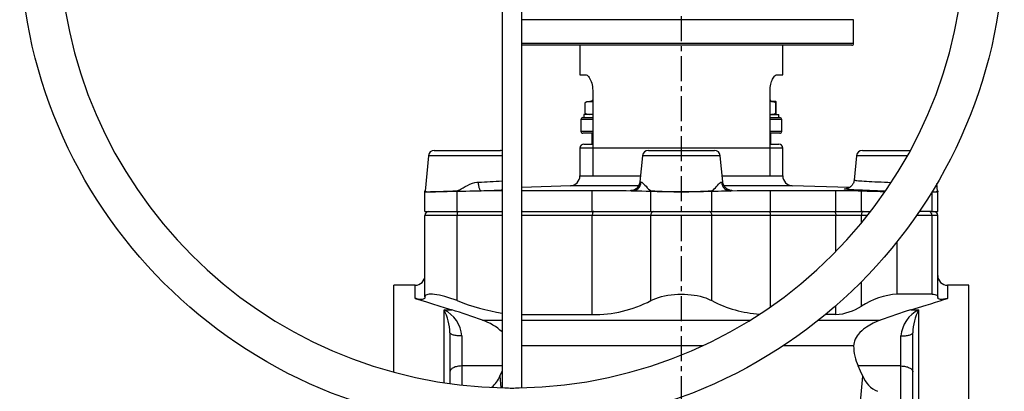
# Model space of a CAD drawing. Extents: x -681 to 471, y -184 to 1237.
# Tile 3 of 5: x -681 to -181, y 755 to 944. Entities that reach past the tile are written whole.
import ezdxf

# ---------------------------------------------------------------- set-up
doc = ezdxf.new("R2010")
doc.units = 0
doc.linetypes.add('CENTERX2', pattern=[20.32, 12.7, -2.54, 2.54, -2.54])
doc.layers.get('0').update_dxf_attribs({"linetype": 'CONTINUOUS'})
doc.layers.add('FORMAT', color=7, linetype='CONTINUOUS')

msp = doc.modelspace()

# ---------------------------------------------------------------- linework, layer by layer
at = {"color": 7, "linetype": 'CONTINUOUS'}
for p, q in [((-436.02, 962.68), (-436.02, 757.23)), ((-426.02, 757.23), (-426.02, 962.68)), ((-257.52, 932.18), (-257.52, 944.18)), ((-258.52, 931.18), (-426.02, 931.18)), ((-396.52, 931.18), (-396.52, 916.18)), ((-293.52, 916.18), (-293.52, 931.18)), ((-396.52, 916.18), (-393.64, 916.18)), ((-296.41, 916.18), (-293.52, 916.18)), ((-390.05, 908.18), (-390.05, 878.98)), ((-300, 878.98), (-300, 908.18)), ((-393.89, 896.66), (-393.89, 902)), ((-393.02, 902.58), (-393.4, 902.36)), ((-393.02, 902.58), (-391.42, 902.58)), ((-391.42, 902.58), (-390.05, 902.58)), ((-390.05, 903.45), (-390.52, 902.98)), ((-390.52, 902.98), (-390.52, 902.58)), ((-390.05, 902.98), (-390.52, 902.98)), ((-299.52, 902.98), (-300, 903.45)), ((-299.52, 902.98), (-300, 902.98)), ((-297.02, 902.58), (-300, 902.58)), ((-299.52, 902.58), (-299.52, 902.98)), ((-297.1, 896.66), (-297.1, 902)), ((-296.95, 896.66), (-296.95, 902)), ((-394.52, 896.08), (-394.52, 894.48)), ((-390.05, 896.08), (-394.52, 896.08)), ((-393.39, 896.29), (-393.02, 896.08)), ((-300, 896.08), (-295.52, 896.08)), ((-295.52, 894.48), (-295.52, 896.08)), ((-396.02, 893.48), (-396.02, 887.48)), ((-395.02, 894.48), (-390.05, 894.48)), ((-300, 894.48), (-295.02, 894.48)), ((-294.02, 887.48), (-294.02, 893.48)), ((-390.05, 886.48), (-395.02, 886.48)), ((-390.52, 886.48), (-390.52, 880.98)), ((-295.02, 886.48), (-300, 886.48)), ((-299.52, 880.98), (-299.52, 886.48)), ((-394.52, 880.98), (-390.05, 880.98)), ((-300, 880.98), (-295.52, 880.98)), ((-473.47, 875.06), (-475.17, 857.06)), ((-470.48, 877.78), (-439.18, 877.78)), ((-439.18, 877.78), (-436.94, 877.78)), ((-396.52, 878.98), (-396.52, 864.85)), ((-364.78, 875.06), (-366.03, 861.88)), ((-361.79, 877.78), (-330.5, 877.78)), ((-330.5, 877.78), (-328.25, 877.78)), ((-324.01, 861.88), (-325.26, 875.06)), ((-293.52, 864.85), (-293.52, 878.98)), ((-256.09, 875.06), (-257.26, 862.73)), ((-253.11, 877.78), (-228.71, 877.78)), ((-324.03, 861.87), (-324.03, 861.88)), ((-257.26, 862.73), (-257.26, 862.73)), ((-214.87, 857.06), (-215.24, 860.93)), ((-475.15, 857.28), (-475.21, 857.28)), ((-475.21, 856.97), (-475.21, 857.28)), ((-475.21, 856.84), (-475.21, 856.97)), ((-475.21, 846.78), (-475.21, 856.77)), ((-401.35, 859.85), (-426.02, 858.99)), ((-390.25, 857.32), (-426.02, 857.32)), ((-266.52, 857.32), (-299.79, 857.32)), ((-259.79, 858.85), (-288.7, 859.85)), ((-217.72, 856.69), (-217.78, 856.69)), ((-214.84, 857.28), (-214.89, 857.28)), ((-214.84, 857.28), (-214.84, 856.97)), ((-214.84, 856.97), (-214.84, 856.79)), ((-214.84, 856.81), (-214.84, 856.81)), ((-214.84, 846.78), (-214.84, 856.77)), ((-475.21, 846.78), (-458.83, 846.78)), ((-458.83, 846.78), (-436.02, 846.78)), ((-426.02, 846.78), (-390.25, 846.78)), ((-390.25, 846.78), (-360.54, 846.78)), ((-360.54, 846.78), (-329.5, 846.78)), ((-329.5, 846.78), (-299.79, 846.78)), ((-299.79, 846.78), (-266.52, 846.78)), ((-266.52, 846.78), (-253.62, 846.78)), ((-253.62, 846.78), (-248.85, 846.78)), ((-217.72, 846.78), (-224.17, 846.78)), ((-217.72, 846.78), (-214.84, 846.78)), ((-475.21, 803.35), (-475.21, 844.78)), ((-214.84, 803.35), (-214.84, 844.78)), ((-480.21, 809.28), (-491.02, 809.28)), ((-491.02, 765.14), (-491.02, 809.28)), ((-199.02, 809.28), (-209.84, 809.28)), ((-199.02, 464.28), (-199.02, 809.28)), ((-475.21, 803.35), (-475.21, 803.13)), ((-217.72, 804.78), (-235.45, 804.78)), ((-214.84, 803.35), (-214.84, 803.13)), ((-426.02, 794.39), (-390.25, 794.39)), ((-266.52, 794.39), (-271.86, 794.39)), ((-462.52, 785.12), (-462.52, 759.35)), ((-227.52, 728.18), (-227.52, 785.12)), ((-437.16, 763.13), (-436.02, 765.65))]:
    msp.add_line(p, q, dxfattribs=at)
at = {"color": 8, "linetype": 'CONTINUOUS'}
for p, q in [((-269.24, 944.18), (-426.02, 944.18)), ((-257.52, 944.18), (-269.24, 944.18)), ((-426.02, 932.18), (-257.52, 932.18)), ((-390.05, 893.48), (-396.02, 893.48)), ((-294.02, 893.48), (-300, 893.48)), ((-396.02, 887.48), (-390.05, 887.48)), ((-300, 887.48), (-294.02, 887.48)), ((-436.02, 875.06), (-473.47, 875.06)), ((-390.05, 878.98), (-396.52, 878.98)), ((-300, 878.98), (-390.05, 878.98)), ((-390.05, 878.98), (-390.05, 864.85)), ((-325.26, 875.06), (-364.78, 875.06)), ((-300, 864.85), (-300, 878.98)), ((-293.52, 878.98), (-300, 878.98)), ((-230.2, 875.06), (-256.09, 875.06)), ((-396.52, 864.85), (-390.05, 864.85)), ((-390.05, 864.85), (-365.75, 864.85)), ((-324.3, 864.85), (-300, 864.85)), ((-300, 864.85), (-293.52, 864.85)), ((-458.83, 846.78), (-458.83, 856.89)), ((-366.68, 859.85), (-401.35, 859.85)), ((-390.25, 846.78), (-390.25, 857.32)), ((-360.54, 846.78), (-360.54, 856.89)), ((-329.5, 846.78), (-329.5, 856.89)), ((-296.24, 859.85), (-323.36, 859.85)), ((-299.79, 846.78), (-299.79, 857.32)), ((-288.7, 859.85), (-296.24, 859.85)), ((-266.52, 846.78), (-266.52, 857.32)), ((-253.62, 846.78), (-253.62, 857.06)), ((-217.72, 846.78), (-217.72, 856.69)), ((-214.84, 856.97), (-214.86, 856.97)), ((-458.83, 844.78), (-475.21, 844.78)), ((-458.83, 801.45), (-458.83, 844.78)), ((-436.02, 844.78), (-458.83, 844.78)), ((-390.25, 844.78), (-426.02, 844.78)), ((-390.25, 794.39), (-390.25, 844.78)), ((-360.54, 844.78), (-390.25, 844.78)), ((-329.5, 844.78), (-360.54, 844.78)), ((-360.54, 801.45), (-360.54, 844.78)), ((-329.5, 801.45), (-329.5, 844.78)), ((-299.79, 844.78), (-329.5, 844.78)), ((-299.79, 798.29), (-299.79, 844.78)), ((-266.52, 844.78), (-299.79, 844.78)), ((-266.52, 826.44), (-266.52, 844.78)), ((-253.62, 844.78), (-266.52, 844.78)), ((-253.62, 840.79), (-253.62, 844.78)), ((-250.41, 844.78), (-253.62, 844.78)), ((-217.72, 844.78), (-225.54, 844.78)), ((-217.72, 804.78), (-217.72, 844.78)), ((-214.84, 844.78), (-217.72, 844.78)), ((-235.45, 804.78), (-235.45, 831.45)), ((-253.62, 798.67), (-253.62, 811.03)), ((-480.21, 802.63), (-480.21, 809.28)), ((-209.84, 809.28), (-209.84, 802.63)), ((-465.52, 796.81), (-461.62, 796.81)), ((-465.52, 759.78), (-465.52, 796.81)), ((-266.52, 794.39), (-266.52, 798.93)), ((-228.42, 796.81), (-224.52, 796.81)), ((-224.52, 796.81), (-224.52, 729.8)), ((-446.04, 791.5), (-436.02, 791.5)), ((-426.02, 791.5), (-310.15, 791.5)), ((-275.43, 791.5), (-244, 791.5)), ((-456.52, 783.54), (-456.52, 768.26)), ((-233.52, 768.26), (-233.52, 783.54)), ((-334.29, 778.51), (-426.02, 778.51)), ((-257.53, 778.51), (-293.34, 778.51)), ((-456.52, 768.26), (-456.52, 758.6)), ((-436.02, 768.26), (-456.52, 768.26)), ((-233.52, 768.26), (-255.25, 768.26)), ((-233.52, 750.48), (-233.52, 768.26)), ((-437.16, 763.13), (-436.63, 757.27))]:
    msp.add_line(p, q, dxfattribs=at)
at = {"color": 7, "linetype": 'CONTINUOUS', "flags": 128}
for points in [[(-393.64, 916.18), (-393.29, 916.12), (-392.93, 915.95), (-392.56, 915.67), (-392.19, 915.28), (-391.82, 914.79), (-391.46, 914.2), (-391.12, 913.52), (-390.81, 912.75), (-390.55, 911.9), (-390.34, 911.06), (-390.19, 910.16), (-390.09, 909.24), (-390.05, 908.18)], [(-300, 908.18), (-299.97, 909), (-299.9, 909.81), (-299.79, 910.6), (-299.64, 911.36), (-299.45, 912.08), (-299.23, 912.75), (-298.97, 913.4), (-298.69, 914), (-298.39, 914.53), (-298.05, 915.04), (-297.7, 915.46), (-297.34, 915.79), (-296.86, 916.08), (-296.41, 916.18)], [(-393.89, 902), (-393.59, 902.24), (-393.39, 902.36)], [(-393.39, 896.3), (-393.61, 896.43), (-393.89, 896.66)], [(-320.42, 857.6), (-320.42, 857.6), (-320.45, 857.61), (-320.51, 857.62), (-320.6, 857.64), (-320.71, 857.68), (-320.85, 857.73), (-321.01, 857.79), (-321.2, 857.87), (-321.4, 857.97), (-321.64, 858.1), (-321.89, 858.26), (-322.16, 858.46), (-322.45, 858.7), (-322.73, 858.99), (-323, 859.31), (-323.25, 859.66), (-323.47, 860.04), (-323.66, 860.44), (-323.81, 860.87), (-323.93, 861.31), (-324.01, 861.8), (-324.01, 861.88)], [(-257.27, 862.73), (-257.29, 862.5), (-257.38, 862.04), (-257.5, 861.59), (-257.67, 861.17), (-257.87, 860.77), (-258.1, 860.4), (-258.35, 860.05), (-258.63, 859.74), (-258.92, 859.46), (-259.22, 859.22), (-259.52, 859.01), (-259.81, 858.83), (-260.08, 858.7), (-260.33, 858.59), (-260.55, 858.51), (-260.74, 858.44), (-260.9, 858.4), (-261.05, 858.36), (-261.17, 858.34), (-261.27, 858.32), (-261.34, 858.31), (-261.4, 858.3), (-261.42, 858.3), (-261.42, 858.3)], [(-475.17, 857.04), (-475.18, 856.99), (-475.19, 856.92), (-475.19, 856.87), (-475.2, 856.84), (-475.2, 856.82), (-475.2, 856.81), (-475.2, 856.81)], [(-458.83, 856.89), (-460.55, 856.85), (-462.22, 856.82), (-463.87, 856.79), (-465.45, 856.76), (-466.91, 856.74), (-468.27, 856.72), (-469.57, 856.7), (-470.75, 856.69), (-471.58, 856.69), (-472.33, 856.69)], [(-446.62, 857.13), (-450.31, 857.07), (-452.41, 857.03), (-454.53, 856.98), (-456.67, 856.94), (-458.83, 856.89)], [(-436.02, 857.27), (-436.3, 857.27), (-439.65, 857.24), (-443.09, 857.19), (-446.62, 857.13)], [(-370.17, 857.13), (-373.01, 857.18), (-375.94, 857.23), (-378.98, 857.26), (-382.09, 857.29), (-384.09, 857.3), (-386.12, 857.31), (-388.17, 857.31), (-390.25, 857.32)], [(-360.54, 856.89), (-362.81, 856.96), (-365.17, 857.02), (-367.63, 857.08), (-370.17, 857.13)], [(-345.02, 856.69), (-346.12, 856.69), (-347.21, 856.69), (-348.31, 856.7), (-349.4, 856.7), (-351.14, 856.71), (-352.83, 856.73), (-354.51, 856.75), (-356.12, 856.78), (-357.3, 856.8), (-358.43, 856.83), (-359.52, 856.86), (-360.54, 856.89)], [(-329.5, 856.89), (-330.79, 856.85), (-332.18, 856.82), (-333.7, 856.79), (-335.3, 856.76), (-336.92, 856.74), (-338.6, 856.72), (-340.38, 856.7), (-342.19, 856.69), (-343.6, 856.69), (-345.02, 856.69)], [(-319.87, 857.13), (-322.99, 857.07), (-324.68, 857.03), (-326.32, 856.98), (-327.93, 856.94), (-329.5, 856.89)], [(-299.79, 857.32), (-303.31, 857.31), (-306.76, 857.3), (-310.13, 857.27), (-313.47, 857.24), (-316.73, 857.19), (-319.87, 857.13)], [(-241.61, 856.75), (-242.5, 856.76), (-244.14, 856.79), (-245.82, 856.83), (-247.5, 856.87), (-249.18, 856.91), (-250.71, 856.96), (-252.2, 857.01), (-253.62, 857.06)], [(-475.21, 803.13), (-475.28, 802.8), (-475.47, 802.54), (-475.77, 802.33), (-476.16, 802.19), (-476.65, 802.1), (-477.21, 802.07), (-477.87, 802.11), (-478.62, 802.22), (-479.36, 802.38), (-479.77, 802.49), (-480.21, 802.63)], [(-480.21, 802.63), (-477.39, 801.71), (-474.45, 800.77), (-471.41, 799.81), (-468.23, 798.82), (-464.97, 797.82), (-461.62, 796.81)], [(-458.83, 801.45), (-460.45, 802.05), (-462.04, 802.59), (-463.6, 803.09), (-465.1, 803.53), (-466.55, 803.91), (-467.92, 804.22), (-469.21, 804.47), (-470.39, 804.64), (-471.41, 804.74), (-472.33, 804.78), (-473.1, 804.75), (-473.77, 804.65), (-474.31, 804.49), (-474.72, 804.27), (-474.99, 804.01), (-475.15, 803.7), (-475.21, 803.35)], [(-360.54, 801.45), (-359.33, 802.05), (-358.02, 802.59), (-356.61, 803.09), (-355.11, 803.53), (-353.53, 803.91), (-351.88, 804.22), (-350.17, 804.47), (-348.43, 804.64), (-346.73, 804.74), (-345.02, 804.78), (-343.35, 804.75), (-341.69, 804.65), (-340.06, 804.49), (-338.46, 804.27), (-336.92, 803.99), (-335.43, 803.66), (-334, 803.27), (-332.65, 802.83), (-331.54, 802.4), (-330.48, 801.94), (-329.5, 801.45)], [(-228.42, 796.81), (-224.54, 797.98), (-220.76, 799.14), (-218.3, 799.91), (-215.9, 800.67), (-213.57, 801.42), (-211.68, 802.03), (-209.84, 802.63)], [(-217.72, 804.78), (-216.95, 804.75), (-216.29, 804.65), (-215.75, 804.49), (-215.32, 804.27), (-215.11, 804.08), (-214.96, 803.87), (-214.87, 803.62), (-214.84, 803.35)], [(-209.84, 802.63), (-210.42, 802.45), (-210.96, 802.31), (-211.46, 802.21), (-211.92, 802.14), (-212.73, 802.07), (-213.41, 802.1), (-214, 802.22), (-214.45, 802.43), (-214.73, 802.73), (-214.81, 802.92), (-214.84, 803.13)], [(-244, 791.5), (-245.81, 790.79), (-247.57, 789.99), (-249.28, 789.08), (-250.92, 788.06), (-252.48, 786.92), (-253.44, 786.11), (-254.35, 785.24), (-255.19, 784.29), (-255.78, 783.52), (-256.3, 782.7), (-256.75, 781.83), (-257.12, 780.92), (-257.33, 780.13), (-257.47, 779.33), (-257.53, 778.51)], [(-252.88, 763.13), (-254.05, 765.71), (-255.25, 768.26)]]:
    msp.add_lwpolyline(points, dxfattribs=at)
at = {"color": 8, "linetype": 'CONTINUOUS', "flags": 128}
for points in [[(-458.83, 857.32), (-458.48, 857.39), (-458.15, 857.52), (-457.93, 857.63), (-456.9, 858.2), (-455.87, 858.8), (-454.84, 859.38), (-453.63, 860), (-452.38, 860.57), (-451.11, 861.05), (-449.82, 861.42), (-448.95, 861.58), (-448.08, 861.66)], [(-446.62, 857.13), (-446.76, 857.17), (-446.9, 857.26), (-447.04, 857.4), (-447.18, 857.59), (-447.31, 857.84), (-447.44, 858.13), (-447.55, 858.46), (-447.66, 858.83), (-447.76, 859.24), (-447.85, 859.68), (-447.93, 860.15), (-447.99, 860.64), (-448.04, 861.14), (-448.08, 861.66)], [(-366.01, 861.88), (-366, 861.83), (-365.83, 861.75), (-365.64, 861.71), (-365.38, 861.66)], [(-365.38, 861.66), (-365.16, 861.59), (-364.92, 861.44), (-364.5, 861.1), (-364.03, 860.65), (-363.52, 860.12), (-362.97, 859.53), (-362.35, 858.84), (-361.67, 858.13), (-360.91, 857.5), (-360.71, 857.38), (-360.49, 857.32)], [(-329.55, 857.32), (-329.32, 857.39), (-329.1, 857.52), (-328.95, 857.63), (-328.33, 858.2), (-327.75, 858.8), (-327.22, 859.38), (-326.63, 860), (-326.09, 860.57), (-325.6, 861.05), (-325.16, 861.42), (-324.9, 861.58), (-324.66, 861.66)], [(-324.66, 861.66), (-324.35, 861.72), (-324.14, 861.78), (-324.03, 861.84), (-324.03, 861.87)], [(-257.24, 862.72), (-257.25, 862.71), (-257.12, 862.65), (-256.84, 862.6), (-256.42, 862.54), (-255.85, 862.47), (-255.14, 862.4), (-254.29, 862.33), (-253.33, 862.26), (-252.23, 862.18), (-251.03, 862.1), (-249.71, 862.03), (-248.31, 861.95), (-246.82, 861.88), (-245.25, 861.8), (-243.62, 861.73), (-241.94, 861.66), (-240.21, 861.59), (-238.46, 861.53), (-238.41, 861.52)], [(-472.33, 856.69), (-471.98, 856.71), (-470.96, 856.76), (-469.82, 856.81), (-468.61, 856.87), (-467.29, 856.93), (-465.84, 856.99), (-464.31, 857.06), (-462.69, 857.14), (-461.02, 857.22), (-459.94, 857.27), (-458.83, 857.32)], [(-436.02, 857.55), (-436.55, 857.52), (-438.26, 857.45), (-440.08, 857.37), (-442, 857.3), (-443.99, 857.22), (-445.29, 857.18), (-446.62, 857.13)], [(-370.17, 857.13), (-370.48, 857.18), (-370.72, 857.23), (-370.93, 857.3), (-370.96, 857.37), (-370.81, 857.45), (-370.46, 857.53), (-369.95, 857.6), (-369.37, 857.67)], [(-320.67, 857.67), (-320.15, 857.61), (-319.62, 857.53), (-319.26, 857.46), (-319.09, 857.38), (-319.09, 857.32), (-319.22, 857.26), (-319.48, 857.19), (-319.87, 857.13)], [(-241.38, 857.07), (-243.39, 857.13), (-245.47, 857.2), (-247.49, 857.28), (-249.43, 857.35), (-251.28, 857.43), (-253.01, 857.5), (-254.64, 857.58), (-256.14, 857.66), (-257.49, 857.73), (-258.69, 857.8), (-259.73, 857.88), (-260.61, 857.95), (-261.32, 858.01), (-261.85, 858.07), (-262.2, 858.13), (-262.36, 858.18), (-262.35, 858.23), (-262.14, 858.27), (-261.75, 858.3), (-261.26, 858.32)], [(-217.76, 856.72), (-217.73, 856.7), (-217.72, 856.69)], [(-425.76, 846.78), (-425.98, 846.75), (-426.02, 846.74)], [(-389.55, 846.78), (-389.67, 846.75), (-389.79, 846.66), (-389.9, 846.51), (-390, 846.31), (-390.09, 846.06), (-390.16, 845.78), (-390.21, 845.46), (-390.24, 845.13), (-390.25, 844.78)], [(-300.49, 846.78), (-300.37, 846.75), (-300.25, 846.66), (-300.14, 846.51), (-300.04, 846.31), (-299.96, 846.06), (-299.89, 845.78), (-299.84, 845.46), (-299.8, 845.13), (-299.79, 844.78)], [(-267.73, 846.78), (-267.52, 846.75), (-267.32, 846.66), (-267.13, 846.51), (-266.95, 846.31), (-266.8, 846.06), (-266.68, 845.78), (-266.59, 845.46), (-266.54, 845.13), (-266.52, 844.78)], [(-252.69, 846.78), (-252.85, 846.75), (-253.01, 846.66), (-253.16, 846.51), (-253.29, 846.31), (-253.4, 846.06), (-253.5, 845.78), (-253.57, 845.46), (-253.61, 845.13), (-253.62, 844.78)], [(-456.52, 783.54), (-457.11, 783.55), (-457.69, 783.57), (-458.26, 783.61), (-458.82, 783.66), (-459.35, 783.72), (-459.86, 783.8), (-460.33, 783.9), (-460.76, 784), (-461.16, 784.12), (-461.51, 784.24), (-461.81, 784.38), (-462.07, 784.52), (-462.26, 784.66), (-462.41, 784.81), (-462.49, 784.97), (-462.52, 785.12)], [(-233.52, 783.54), (-232.93, 783.55), (-232.35, 783.57), (-231.78, 783.61), (-231.23, 783.66), (-230.69, 783.72), (-230.19, 783.8), (-229.72, 783.9), (-229.28, 784), (-228.88, 784.12), (-228.53, 784.24), (-228.23, 784.38), (-227.98, 784.52), (-227.78, 784.66), (-227.64, 784.81), (-227.55, 784.97), (-227.52, 785.12)], [(-456.52, 768.26), (-457.11, 768.24), (-457.69, 768.2), (-458.26, 768.13), (-458.82, 768.03), (-459.35, 767.9), (-459.86, 767.75), (-460.33, 767.57), (-460.76, 767.38), (-461.16, 767.16), (-461.51, 766.92), (-461.81, 766.67), (-462.07, 766.4), (-462.26, 766.13), (-462.41, 765.84), (-462.49, 765.55), (-462.52, 765.26)], [(-233.52, 768.26), (-232.93, 768.24), (-232.35, 768.2), (-231.78, 768.13), (-231.23, 768.03), (-230.69, 767.9), (-230.19, 767.75), (-229.72, 767.57), (-229.28, 767.38), (-228.88, 767.16), (-228.53, 766.92), (-228.23, 766.67), (-227.98, 766.4), (-227.78, 766.13), (-227.64, 765.84), (-227.55, 765.55), (-227.52, 765.26)], [(-257.14, 715.75), (-256.15, 727.22), (-255.11, 738.67), (-252.88, 763.13)]]:
    msp.add_lwpolyline(points, dxfattribs=at)
at = {"color": 7, "linetype": 'CONTINUOUS'}
msp.add_circle((-431.02, 987.18), 250, dxfattribs=at)
for centre, radius, start, end in [((-431.02, 987.18), 230, 180.9204, 269.081), ((-431.02, 987.18), 230, 270.9223, 359.082), ((-258.52, 932.18), 1, 270, 0), ((-391.28, 896.46), 6.12, 91.288, 115.2011), ((-391.39, 897.84), 4.74, 73.5754, 90.4089), ((-300.44, 892.54), 10.03, 70.5519, 87.4768), ((-295.22, 902.04), 1.88, 163.5145, 181.3884), ((-298.96, 902.03), 2.02, 359.1939, 15.9038), ((-391.32, 902.03), 5.95, 244.4576, 269.0533), ((-391.37, 900.67), 4.59, 269.3928, 286.774), ((-300.41, 905.99), 9.91, 272.4124, 289.5419), ((-295.09, 896.63), 2.02, 179.1936, 195.9034), ((-298.83, 896.61), 1.89, 343.5151, 1.3871), ((-395.02, 893.48), 1, 90, 180), ((-295.02, 893.48), 1, 0, 90), ((-395.02, 887.48), 1, 180, 270), ((-295.02, 887.48), 1, 270, 0), ((-394.52, 878.98), 2, 90, 180), ((-295.52, 878.98), 2, 0, 90), ((-470.48, 874.78), 3, 90, 174.5828), ((-436.94, 874.78), 3, 72.2387, 90), ((-361.79, 874.78), 3, 90, 174.5828), ((-328.25, 874.78), 3, 5.4172, 90), ((-253.11, 874.78), 3, 90, 174.5828), ((-401.52, 864.85), 5, 272, 0), ((-370.79, 862.24), 4.79, 284.305, 355.6515), ((-288.52, 864.85), 5, 180, 268), ((-473.08, 879.77), 23.1, 264.7013, 271.8544), ((-267.59, 482.58), 374.74, 87.8636, 89.8357), ((-216.86, 876.18), 19.51, 267.4864, 275.958), ((-209.9, 857.53), 5, 185.4191, 188.6953), ((-473.21, 844.78), 2, 90, 180), ((-216.84, 844.78), 2, 0, 90), ((-480.21, 814.28), 5, 270, 0), ((-209.84, 814.28), 5, 180, 270), ((-418.21, 903.25), 109.61, 248.2445, 260.6451), ((-389.48, 857.17), 62.79, 269.3003, 297.4459), ((-301.18, 855.34), 60.88, 242.2826, 266.118), ((-232.51, 765.97), 38.92, 94.3299, 122.8472), ((-559.2, 485), 326.72, 69.7364, 72.6236), ((-268.35, 821.48), 27.16, 273.878, 302.8519), ((-137.98, 505.94), 304.61, 107.2716, 110.3684), ((-454.85, 765.24), 27.7, 47.1856, 71.4594), ((-234.33, 778.3), 23.2, 179.4737, 205.6379), ((-451.35, 769.08), 15.38, 310.7347, 337.2676), ((-239.96, 768.17), 13.87, 201.2987, 247.0755), ((-431.04, 804.11), 47.05, 265.5205, 274.53)]:
    msp.add_arc(centre, radius, start, end, dxfattribs=at)
at = {"color": 8, "linetype": 'CONTINUOUS'}
for centre, radius, start, end in [((-461.15, 1216.89), 355.47, 272.1078, 274.0544), ((-370.32, 862.09), 4.95, 271.7282, 355.049), ((-319.72, 862.09), 4.95, 184.951, 268.2718), ((-480.15, 857.53), 5, 351.3047, 354.5809), ((-472.65, 865.35), 8.67, 253.0577, 272.1168), ((-479.43, 857.03), 20.6, 359.6194, 0.8198), ((-367.32, 857.97), 6.86, 350.9589, 354.5911), ((-335.92, 1268.35), 411.76, 266.5797, 268.7338), ((-353.25, 1247.16), 390.56, 271.2077, 273.4788), ((-322.72, 857.97), 6.86, 185.4089, 189.0411), ((-217.39, 865.33), 8.65, 267.8674, 286.9581), ((-456.29, 845.23), 2.58, 143.0886, 190.1069), ((-358.75, 845.01), 1.8, 101.0336, 187.3118), ((-331.29, 845.01), 1.8, 352.6882, 78.9664), ((-219.6, 844.9), 1.89, 356.3564, 85.4307), ((-490.67, 784.13), 28.16, 2.0253, 26.7669), ((-472.81, 782.18), 16.35, 4.7674, 63.5157), ((-217.23, 782.18), 16.35, 116.4843, 175.2326), ((-199.47, 784.15), 28.07, 153.1931, 178.0148)]:
    msp.add_arc(centre, radius, start, end, dxfattribs=at)
at = {"layer": 'FORMAT', "linetype": 'CENTERX2'}
msp.add_line((-345.02, 384.64), (-345.02, 1075.12), dxfattribs=at)

doc.saveas('drawing.dxf')
